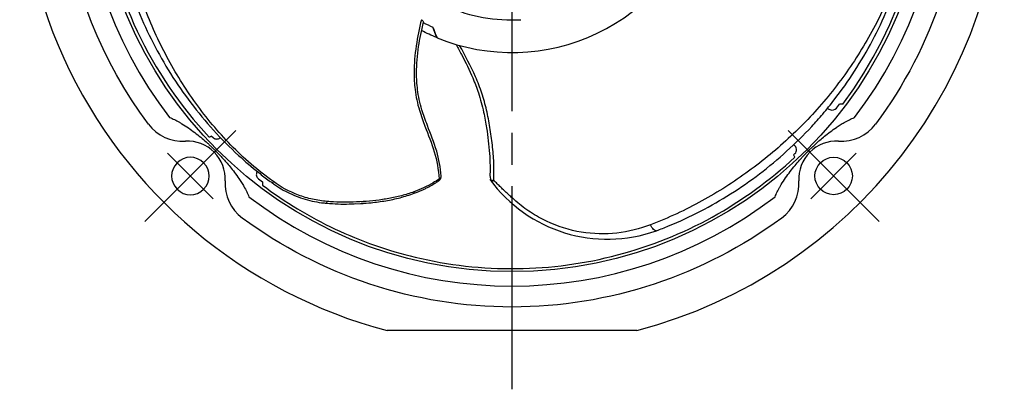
# Model space of a CAD drawing. Header units: millimetres. Extents: x 0 to 420, y 0 to 297.
# Tile 6 of 7: x 264 to 356, y 121 to 155. Entities that reach past the tile are written whole.
import ezdxf

# ---------------------------------------------------------------- set-up
doc = ezdxf.new("R2010")
doc.units = ezdxf.units.MM
doc.linetypes.add('CENTER', pattern=[27, 20, -2, 3, -2])

msp = doc.modelspace()

# ---------------------------------------------------------------- linework, layer by layer
at = {"color": 7, "linetype": 'CENTER'}
for p, q in [((310, 220.683), (310, 120.683)), ((284.19, 144.876), (275.705, 136.39)), ((335.809, 144.876), (344.294, 136.39)), ((277.826, 142.754), (282.069, 138.512)), ((337.93, 138.512), (342.173, 142.754))]:
    msp.add_line(p, q, dxfattribs=at)
at = {"color": 7}
for p, q in [((303.015, 153.552), (302.961, 153.575)), ((340.317, 146.988), (340.607, 147.363)), ((281.923, 144.372), (282.037, 144.251)), ((336.312, 142.606), (336.434, 142.722)), ((286.305, 140.366), (286.68, 140.076)), ((321.651, 126.183), (298.349, 126.183))]:
    msp.add_line(p, q, dxfattribs=at)
at = {"color": 7, "flags": 128}
msp.add_lwpolyline([(294.929, 138.019), (295.853, 138.057), (296.027, 138.068), (296.077, 138.072), (296.091, 138.073), (296.094, 138.073), (296.095, 138.073), (296.096, 138.073), (296.096, 138.073), (296.096, 138.073), (296.096, 138.073)], dxfattribs=at)
at = {"color": 7}
for centre, radius in [((310, 170.683), 38.995), ((340.052, 140.633), 1.75)]:
    msp.add_circle(centre, radius, dxfattribs=at)
for centre, radius, start, end in [((310, 170.683), 46, 284.67207, 75.32793), ((310, 170.683), 38.712, 322.958, 43.05195), ((310, 170.683), 40.342, 142.47092, 217.52914), ((310, 170.683), 40.342, 322.4709, 37.52914), ((310, 170.683), 46, 153.50687, 255.32793), ((310, 170.683), 18.5, 247.81824, 343.18541), ((310, 170.68), 15.45, 246.90374, 273.07913), ((349.585, 167.335), 22.75, 243.61764, 244.25728), ((339.921, 147.293), 0.5, 244.25728, 322.34337), ((279.233, 147.869), 4, 216.56475, 273.57001), ((340.766, 147.869), 4, 266.43077, 323.4414), ((279.7, 140.384), 3.5, 356.43077, 93.57001), ((349.585, 167.335), 27.25, 240.83051, 240.90603), ((336.092, 143.086), 0.5, 313.26126, 60.90603), ((340.3, 140.384), 3.5, 86.43077, 183.56923), ((281.877, 143.394), 0.628, 299.53868, 316.46393), ((337.473, 142.748), 0.394, 19.39764, 46.9648), ((279.948, 140.631), 1.75, 45, 225), ((279.948, 140.631), 1.75, 225, 45), ((287.186, 139.917), 4, 176.43077, 233.4414), ((318.919, 148.3), 13.578, 215.9741, 289.72459), ((308.937, 140.646), 1, 177.76216, 217.48378), ((332.814, 139.917), 4, 306.5586, 3.56923), ((310, 170.683), 40.342, 232.47087, 307.52914)]:
    msp.add_arc(centre, radius, start, end, dxfattribs=at)
for points, knots in [([(343.979, 195.88), (349.376, 188.603), (352.302, 179.771), (352.302, 161.596), (349.376, 152.764), (343.979, 145.487)], [0.0273224, 0.0273224, 0.0273224, 0.0273224, 0.5, 0.5, 0.9726776, 0.9726776, 0.9726776, 0.9726776]), ([(276.304, 189.741), (276.151, 189.471), (276.002, 189.2), (275.856, 188.927), (273.968, 185.393), (272.633, 181.564), (271.197, 173.679), (271.096, 169.625), (272.137, 161.679), (273.28, 157.788), (276.699, 150.54), (278.976, 147.184), (281.712, 144.256)], [-0.019313, -0.019313, -0.019313, -0.019313, 0, 0, 0, 0.25, 0.25, 0.5, 0.5, 0.75, 0.75, 1, 1, 1, 1]), ([(287.711, 140.103), (286.989, 140.627), (286.294, 141.174), (284.964, 142.32), (284.332, 142.916), (283.129, 144.146), (282.559, 144.78), (281.467, 146.086), (280.946, 146.757), (279.457, 148.82), (278.561, 150.265), (276.961, 153.263), (276.258, 154.817), (275.056, 158.005), (274.559, 159.638), (273.774, 162.957), (273.487, 164.642), (273.122, 168.05), (273.044, 169.771), (273.098, 172.381), (273.145, 173.259), (273.302, 175.023), (273.413, 175.906), (273.553, 176.791)], [0, 0, 0, 0, 0.0625, 0.0625, 0.125, 0.125, 0.1875, 0.1875, 0.25, 0.25, 0.375, 0.375, 0.5, 0.5, 0.625, 0.625, 0.75, 0.75, 0.875, 0.875, 0.9375, 0.9375, 1, 1, 1, 1]), ([(272.796, 176.573), (272.729, 176.172), (272.669, 175.772), (272.47, 174.279), (272.373, 173.184), (272.274, 171.007), (272.273, 169.923), (272.36, 167.748), (272.452, 166.657), (272.729, 164.483), (272.915, 163.4), (273.379, 161.254), (273.658, 160.191), (274.137, 158.648), (274.301, 158.155), (274.668, 157.127), (274.872, 156.592), (275.504, 155.048), (275.963, 154.053), (276.968, 152.1), (277.515, 151.142), (278.691, 149.272), (279.321, 148.361), (280.658, 146.596), (281.364, 145.742), (282.849, 144.101), (283.626, 143.313), (285.054, 142.002), (285.682, 141.467), (286.658, 140.692), (286.989, 140.438), (287.43, 140.111), (287.536, 140.033), (287.642, 139.957)], [16.811773, 16.811773, 16.811773, 16.811773, 18.080838, 18.080838, 21.544684, 21.544684, 25.058712, 25.058712, 28.671538, 28.671538, 32.343876, 32.343876, 36.040846, 36.040846, 37.79504, 37.79504, 39.73187, 39.73187, 43.443492, 43.443492, 47.193856, 47.193856, 50.96941, 50.96941, 54.749221, 54.749221, 58.48599, 58.48599, 61.198697, 61.198697, 62.55505, 62.55505, 62.977152, 62.977152, 62.977152, 62.977152]), ([(347.628, 166.67), (347.536, 165.783), (347.408, 164.908), (347.081, 163.184), (346.882, 162.338), (346.418, 160.681), (346.153, 159.87), (345.569, 158.271), (345.248, 157.485), (344.205, 155.164), (343.403, 153.666), (341.606, 150.781), (340.612, 149.395), (338.452, 146.76), (337.286, 145.513), (334.804, 143.174), (333.488, 142.082), (330.72, 140.063), (329.269, 139.134), (326.981, 137.876), (326.197, 137.478), (324.591, 136.733), (323.771, 136.386), (322.934, 136.066)], [0, 0, 0, 0, 0.0625, 0.0625, 0.125, 0.125, 0.1875, 0.1875, 0.25, 0.25, 0.375, 0.375, 0.5, 0.5, 0.625, 0.625, 0.75, 0.75, 0.875, 0.875, 0.9375, 0.9375, 1, 1, 1, 1]), ([(323.502, 135.518), (323.882, 135.661), (324.259, 135.81), (325.651, 136.384), (326.647, 136.847), (328.583, 137.85), (329.522, 138.39), (331.362, 139.554), (332.261, 140.179), (334.005, 141.506), (334.85, 142.208), (336.476, 143.683), (337.257, 144.457), (338.354, 145.642), (338.699, 146.031), (339.406, 146.863), (339.767, 147.307), (340.788, 148.627), (341.421, 149.521), (342.61, 151.369), (343.166, 152.321), (344.197, 154.275), (344.671, 155.276), (345.531, 157.316), (345.918, 158.355), (346.597, 160.461), (346.891, 161.528), (347.311, 163.42), (347.461, 164.232), (347.645, 165.465), (347.699, 165.878), (347.761, 166.424), (347.776, 166.554), (347.789, 166.684)], [16.811773, 16.811773, 16.811773, 16.811773, 18.080838, 18.080838, 21.544684, 21.544684, 25.058712, 25.058712, 28.671538, 28.671538, 32.343876, 32.343876, 36.040846, 36.040846, 37.79504, 37.79504, 39.73187, 39.73187, 43.443492, 43.443492, 47.193856, 47.193856, 50.96941, 50.96941, 54.749221, 54.749221, 58.48599, 58.48599, 61.198697, 61.198697, 62.55505, 62.55505, 62.977152, 62.977152, 62.977152, 62.977152]), ([(301.529, 155.252), (301.36, 154.441), (301.173, 153.627), (300.921, 151.977), (300.847, 151.139), (300.849, 149.772), (300.879, 149.245), (300.983, 148.393), (301.036, 148.067), (301.172, 147.418), (301.254, 147.097), (301.5, 146.271), (301.682, 145.774), (302.17, 144.487), (302.493, 143.705), (302.994, 142.071), (303.121, 141.211), (303.181, 140.361), (303.181, 140.352), (303.182, 140.343)], [-0.028094, -0.028094, -0.028094, -0.028094, 2.507518, 2.507518, 5.044384, 5.044384, 6.629926, 6.629926, 7.620889, 7.620889, 8.611852, 8.611852, 10.197394, 10.197394, 12.73426, 12.73426, 15.350403, 15.350403, 15.378497, 15.378497, 15.378497, 15.378497]), ([(303.374, 140.632), (303.312, 141.405), (303.188, 142.2), (302.715, 143.779), (302.395, 144.565), (301.91, 145.844), (301.73, 146.335), (301.487, 147.143), (301.406, 147.456), (301.271, 148.087), (301.218, 148.406), (301.114, 149.238), (301.083, 149.753), (301.079, 151.094), (301.151, 151.917), (301.39, 153.494), (301.557, 154.252), (301.717, 155.01)], [0.286485, 0.286485, 0.286485, 0.286485, 2.616143, 2.616143, 5.15301, 5.15301, 6.738551, 6.738551, 7.729514, 7.729514, 8.720478, 8.720478, 10.306019, 10.306019, 12.842885, 12.842885, 15.217556, 15.217556, 15.217556, 15.217556]), ([(301.529, 155.252), (301.589, 155.231), (301.643, 155.188), (301.71, 155.097), (301.725, 155.049), (301.717, 155.01)], [0, 0, 0, 0, 0.5, 0.5, 1, 1, 1, 1]), ([(302.603, 154.541), (302.661, 154.394), (302.714, 154.26), (302.81, 154.021), (302.853, 153.915), (302.925, 153.741), (302.954, 153.673), (302.997, 153.58), (303.011, 153.554), (303.015, 153.552)], [0, 0, 0, 0, 0.25, 0.25, 0.5, 0.5, 0.75, 0.75, 1, 1, 1, 1]), ([(304.782, 152.935), (304.954, 152.617), (305.124, 152.298), (305.668, 151.259), (306.024, 150.537), (306.53, 149.34), (306.707, 148.877), (306.958, 148.11), (307.047, 147.812), (307.209, 147.211), (307.282, 146.907), (307.455, 146.112), (307.545, 145.619), (307.746, 144.329), (307.84, 143.528), (307.927, 142.351), (307.945, 141.974), (307.95, 141.599)], [1.448175, 1.448175, 1.448175, 1.448175, 2.532309, 2.532309, 4.987881, 4.987881, 6.522614, 6.522614, 7.481822, 7.481822, 8.44103, 8.44103, 9.975762, 9.975762, 12.431335, 12.431335, 13.620637, 13.620637, 13.620637, 13.620637]), ([(308.295, 140.229), (308.32, 140.769), (308.321, 141.319), (308.276, 142.424), (308.228, 142.978), (308.106, 144.081), (308.03, 144.63), (307.851, 145.721), (307.746, 146.262), (307.495, 147.333), (307.349, 147.861), (307.006, 148.898), (306.808, 149.406), (306.155, 150.906), (305.636, 151.876), (305.106, 152.843)], [0, 0, 0, 0, 0.125, 0.125, 0.25, 0.25, 0.375, 0.375, 0.5, 0.5, 0.625, 0.625, 0.75, 0.75, 1, 1, 1, 1]), ([(340.9, 147.363), (340.849, 147.362), (340.749, 147.36), (340.654, 147.362), (340.607, 147.363)], [0, 0, 0, 0, 0.498297, 1, 1, 1, 1]), ([(278.007, 146.109), (278.083, 146.076), (278.235, 146.011), (278.461, 145.902), (278.69, 145.785), (278.919, 145.659), (279.283, 145.446), (279.765, 145.135), (280.353, 144.709), (280.9, 144.275), (281.334, 143.902), (281.658, 143.609), (281.891, 143.392), (282.116, 143.177), (282.261, 143.032), (282.333, 142.961)], [0, 0, 0, 0, 0.047839, 0.096627, 0.146392, 0.197161, 0.24896, 0.390603, 0.527915, 0.661309, 0.780304, 0.838026, 0.893706, 0.947603, 1, 1, 1, 1]), ([(337.742, 143.035), (337.783, 143.076), (337.867, 143.159), (337.993, 143.281), (338.123, 143.405), (338.255, 143.529), (338.472, 143.728), (338.786, 144.007), (339.231, 144.38), (339.739, 144.778), (340.232, 145.13), (340.675, 145.419), (341.08, 145.661), (341.516, 145.898), (341.836, 146.039), (341.993, 146.109)], [0, 0, 0, 0, 0.030734, 0.061911, 0.093586, 0.125815, 0.158647, 0.252196, 0.354486, 0.482473, 0.619667, 0.706206, 0.792257, 0.898413, 1, 1, 1, 1]), ([(281.923, 144.372), (281.883, 144.349), (281.814, 144.31), (281.742, 144.272), (281.712, 144.257)], [0, 0, 0, 0, 0.585279, 1, 1, 1, 1]), ([(282.037, 144.251), (282.051, 144.237), (282.08, 144.208), (282.128, 144.172), (282.18, 144.143), (282.253, 144.112), (282.351, 144.09), (282.469, 144.091), (282.583, 144.119), (282.676, 144.168), (282.729, 144.21), (282.749, 144.229)], [0, 0, 0, 0, 0.065278, 0.1289468, 0.1919234, 0.2551545, 0.3827648, 0.5090542, 0.6303671, 0.7543299, 0.8425847, 0.8425847, 0.8425847, 0.8425847]), ([(282.333, 142.961), (282.374, 142.919), (282.457, 142.835), (282.581, 142.707), (282.706, 142.577), (282.831, 142.444), (283.032, 142.226), (283.311, 141.912), (283.686, 141.467), (284.085, 140.958), (284.438, 140.464), (284.728, 140.02), (284.973, 139.612), (285.212, 139.172), (285.355, 138.849), (285.425, 138.691)], [0, 0, 0, 0, 0.030885, 0.062187, 0.093964, 0.126272, 0.159164, 0.25228, 0.354104, 0.481665, 0.618582, 0.704991, 0.790951, 0.897899, 1, 1, 1, 1]), ([(334.575, 138.691), (334.607, 138.766), (334.673, 138.919), (334.782, 139.146), (334.899, 139.375), (335.026, 139.605), (335.24, 139.971), (335.554, 140.457), (335.984, 141.049), (336.422, 141.6), (336.797, 142.035), (337.091, 142.36), (337.309, 142.593), (337.525, 142.818), (337.67, 142.964), (337.742, 143.035)], [0, 0, 0, 0, 0.047734, 0.096423, 0.146097, 0.196781, 0.248502, 0.390807, 0.528576, 0.662125, 0.781064, 0.838498, 0.893954, 0.947693, 1, 1, 1, 1]), ([(336.312, 142.606), (336.334, 142.566), (336.373, 142.497), (336.411, 142.425), (336.427, 142.395)], [0, 0, 0, 0, 0.585279, 1, 1, 1, 1]), ([(300.963, 133.041), (304.059, 132.298), (307.247, 131.938), (313.615, 132.009), (316.794, 132.439), (322.952, 134.064), (325.93, 135.257), (331.504, 138.336), (334.1, 140.221), (336.427, 142.395)], [0, 0, 0, 0, 0.25, 0.25, 0.5, 0.5, 0.75, 0.75, 1, 1, 1, 1]), ([(286.159, 140.979), (286.109, 140.876), (286.097, 140.758), (286.151, 140.535), (286.215, 140.436), (286.305, 140.366)], [0, 0, 0, 0, 0.5, 0.5, 1, 1, 1, 1]), ([(307.95, 141.593), (307.951, 141.505), (307.953, 141.299), (307.95, 140.996), (307.942, 140.782), (307.938, 140.685)], [0, 0, 0, 0, 0.2478238, 0.5804569, 0.8572926, 0.8572926, 0.8572926, 0.8572926]), ([(286.68, 140.076), (286.679, 140.029), (286.677, 139.934), (286.68, 139.835), (286.681, 139.785)], [0, 0, 0, 0, 0.4974025, 1, 1, 1, 1]), ([(287.642, 139.957), (287.642, 139.957), (287.642, 139.957), (287.642, 139.957), (287.633, 139.963), (287.631, 139.987), (287.663, 140.054), (287.691, 140.087), (287.711, 140.103), (287.711, 140.103), (287.711, 140.103), (287.711, 140.103)], [-0.000255, -0.000255, -0.000255, -0.000255, -0.000044, -0.000044, -0.000044, 0.499956, 0.499956, 0.999956, 0.999956, 0.999956, 1.000211, 1.000211, 1.000211, 1.000211]), ([(287.642, 139.956), (287.671, 139.935), (287.701, 139.914), (287.845, 139.812), (287.962, 139.733), (288.319, 139.501), (288.567, 139.355), (289.079, 139.083), (289.344, 138.957), (289.888, 138.727), (290.167, 138.623), (290.737, 138.439), (291.028, 138.36), (291.616, 138.228), (291.914, 138.175), (292.361, 138.116), (292.511, 138.1), (292.673, 138.086), (292.686, 138.085), (292.699, 138.084)], [62.977152, 62.977152, 62.977152, 62.977152, 63.093245, 63.093245, 63.541032, 63.541032, 64.436607, 64.436607, 65.332181, 65.332181, 66.227755, 66.227755, 67.123329, 67.123329, 68.018903, 68.018903, 68.46669, 68.46669, 68.505388, 68.505388, 68.505388, 68.505388]), ([(292.72, 138.251), (292.264, 138.289), (291.806, 138.358), (290.907, 138.559), (290.466, 138.692), (289.189, 139.171), (288.404, 139.602), (287.711, 140.103)], [0, 0, 0, 0, 0.25, 0.25, 0.5, 0.5, 1, 1, 1, 1]), ([(300.868, 139.019), (300.931, 139.043), (300.994, 139.067), (301.158, 139.131), (301.258, 139.171), (301.457, 139.255), (301.556, 139.299), (301.753, 139.389), (301.851, 139.435), (302.045, 139.531), (302.142, 139.581), (302.334, 139.683), (302.429, 139.735), (302.571, 139.816), (302.618, 139.844), (302.669, 139.874), (302.673, 139.876), (302.677, 139.879)], [76.897859, 76.897859, 76.897859, 76.897859, 77.102453, 77.102453, 77.427396, 77.427396, 77.752339, 77.752339, 78.077282, 78.077282, 78.402226, 78.402226, 78.727169, 78.727169, 78.889641, 78.889641, 78.903681, 78.903681, 78.903681, 78.903681]), ([(302.677, 139.879), (302.679, 139.88), (302.675, 139.892), (302.652, 139.937), (302.635, 139.966), (302.621, 139.988)], [0, 0, 0, 0, 0.5, 0.5, 1, 1, 1, 1]), ([(302.677, 139.879), (302.704, 139.895), (302.731, 139.911), (302.801, 139.953), (302.844, 139.98), (302.928, 140.033), (302.971, 140.06), (303.055, 140.115), (303.097, 140.142), (303.144, 140.174), (303.15, 140.178), (303.156, 140.182)], [78.9036813, 78.9036813, 78.9036813, 78.9036813, 78.9975836, 78.9975836, 79.1467225, 79.1467225, 79.2958614, 79.2958614, 79.4450003, 79.4450003, 79.4664657, 79.4664657, 79.4664657, 79.4664657]), ([(303.296, 140.325), (303.306, 140.341), (303.325, 140.374), (303.348, 140.429), (303.365, 140.486), (303.376, 140.555), (303.375, 140.603), (303.374, 140.632)], [0, 0, 0, 0, 0.155333, 0.333841, 0.536169, 0.716413, 1, 1, 1, 1]), ([(308.005, 140.258), (308.016, 140.254), (308.039, 140.244), (308.081, 140.234), (308.135, 140.227), (308.205, 140.224), (308.263, 140.227), (308.295, 140.229)], [0, 0, 0, 0, 0.153984, 0.320376, 0.499621, 0.720911, 1, 1, 1, 1]), ([(309.98, 138.622), (309.975, 138.626), (309.97, 138.631), (309.908, 138.686), (309.852, 138.738), (309.683, 138.892), (309.572, 138.996), (309.349, 139.205), (309.238, 139.31), (309.015, 139.523), (308.904, 139.63), (308.683, 139.845), (308.574, 139.952), (308.408, 140.117), (308.351, 140.173), (308.295, 140.229)], [0.327598, 0.327598, 0.327598, 0.327598, 0.347237, 0.347237, 0.574504, 0.574504, 1.029037, 1.029037, 1.48357, 1.48357, 1.938104, 1.938104, 2.392637, 2.392637, 2.629204, 2.629204, 2.629204, 2.629204]), ([(286.68, 139.784), (288.796, 138.187), (291.077, 136.808), (295.871, 134.544), (298.385, 133.66), (300.963, 133.041)], [0, 0, 0, 0, 0.5, 0.5, 1, 1, 1, 1]), ([(300.834, 139.154), (300.834, 139.154), (300.834, 139.154), (300.643, 139.084), (300.451, 139.02), (299.87, 138.839), (299.478, 138.736), (298.689, 138.561), (298.292, 138.489), (297.493, 138.37), (297.092, 138.322), (296.287, 138.247), (295.884, 138.219), (295.073, 138.184), (294.666, 138.177), (293.849, 138.185), (293.44, 138.2), (292.926, 138.235), (292.823, 138.242), (292.72, 138.251)], [68.505326, 68.505326, 68.505326, 68.505326, 68.50585, 68.50585, 69.127418, 69.127418, 70.370552, 70.370552, 71.613687, 71.613687, 72.856822, 72.856822, 74.099957, 74.099957, 75.343092, 75.343092, 76.586226, 76.586226, 76.897859, 76.897859, 76.897859, 76.897859]), ([(295.919, 138.084), (296.227, 138.098), (296.993, 138.132), (298.202, 138.309), (299.553, 138.578), (300.429, 138.872), (300.868, 139.019)], [0, 0, 0, 0, 0.182379, 0.45459, 0.727125, 1, 1, 1, 1]), ([(300.868, 139.019), (300.872, 139.021), (300.873, 139.037), (300.858, 139.094), (300.845, 139.131), (300.834, 139.154)], [0, 0, 0, 0, 0.5, 0.5, 1, 1, 1, 1]), ([(292.699, 138.084), (292.702, 138.083), (292.708, 138.103), (292.719, 138.183), (292.721, 138.228), (292.72, 138.251)], [0, 0, 0, 0, 0.5, 0.5, 1, 1, 1, 1]), ([(292.699, 138.084), (293.396, 138.037), (294.298, 137.977), (295.187, 138.038), (295.389, 138.052)], [0, 0, 0, 0, 0.7720415, 1, 1, 1, 1]), ([(310.372, 138.273), (310.36, 138.284), (310.347, 138.295), (310.312, 138.325), (310.29, 138.345), (310.245, 138.385), (310.222, 138.405), (310.177, 138.445), (310.155, 138.465), (310.11, 138.505), (310.087, 138.525), (310.043, 138.565), (310.02, 138.585), (309.992, 138.611), (309.986, 138.616), (309.98, 138.622)], [2.6292045, 2.6292045, 2.6292045, 2.6292045, 2.6778036, 2.6778036, 2.7672701, 2.7672701, 2.8567366, 2.8567366, 2.9462031, 2.9462031, 3.0356695, 3.0356695, 3.125136, 3.125136, 3.1492959, 3.1492959, 3.1492959, 3.1492959]), ([(322.934, 136.066), (321.944, 135.687), (320.891, 135.421), (318.714, 135.175), (317.589, 135.197), (315.364, 135.561), (314.265, 135.904), (312.715, 136.642), (312.215, 136.923), (311.26, 137.55), (310.804, 137.897), (310.372, 138.273)], [0, 0, 0, 0, 0.25, 0.25, 0.5, 0.5, 0.75, 0.75, 0.875, 0.875, 1, 1, 1, 1]), ([(335.197, 136.704), (327.919, 131.308), (319.087, 128.381), (300.913, 128.381), (292.081, 131.308), (284.803, 136.704)], [0.0273224, 0.0273224, 0.0273224, 0.0273224, 0.5, 0.5, 0.9726776, 0.9726776, 0.9726776, 0.9726776]), ([(323.502, 135.518), (323.436, 135.494), (323.34, 135.528), (323.13, 135.73), (323.021, 135.895), (322.934, 136.066)], [0, 0, 0, 0, 0.5, 0.5, 1, 1, 1, 1])]:
    msp.add_open_spline(points, degree=3, knots=knots, dxfattribs=at)
for points in [[(276.021, 145.486), (267.225, 157.345), (265.23, 172.987), (270.855, 186.719)], [(301.711, 154.981), (302.005, 154.826), (302.302, 154.68), (302.603, 154.541)], [(302.961, 153.575), (302.482, 153.772), (302.013, 153.988), (301.553, 154.224)], [(302.961, 153.575), (302.842, 153.897), (302.722, 154.219), (302.603, 154.541)], [(286.203, 141.053), (286.191, 141.028), (286.178, 141.002), (286.166, 140.976)], [(302.621, 139.988), (302.051, 139.654), (301.45, 139.379), (300.834, 139.154)], [(303.182, 140.343), (302.999, 140.218), (302.812, 140.1), (302.621, 139.988)], [(303.156, 140.182), (303.211, 140.219), (303.258, 140.268), (303.296, 140.325)], [(303.296, 140.325), (303.26, 140.329), (303.219, 140.339), (303.182, 140.343)]]:
    msp.add_open_spline(points, degree=3, dxfattribs=at)

doc.saveas('drawing.dxf')
